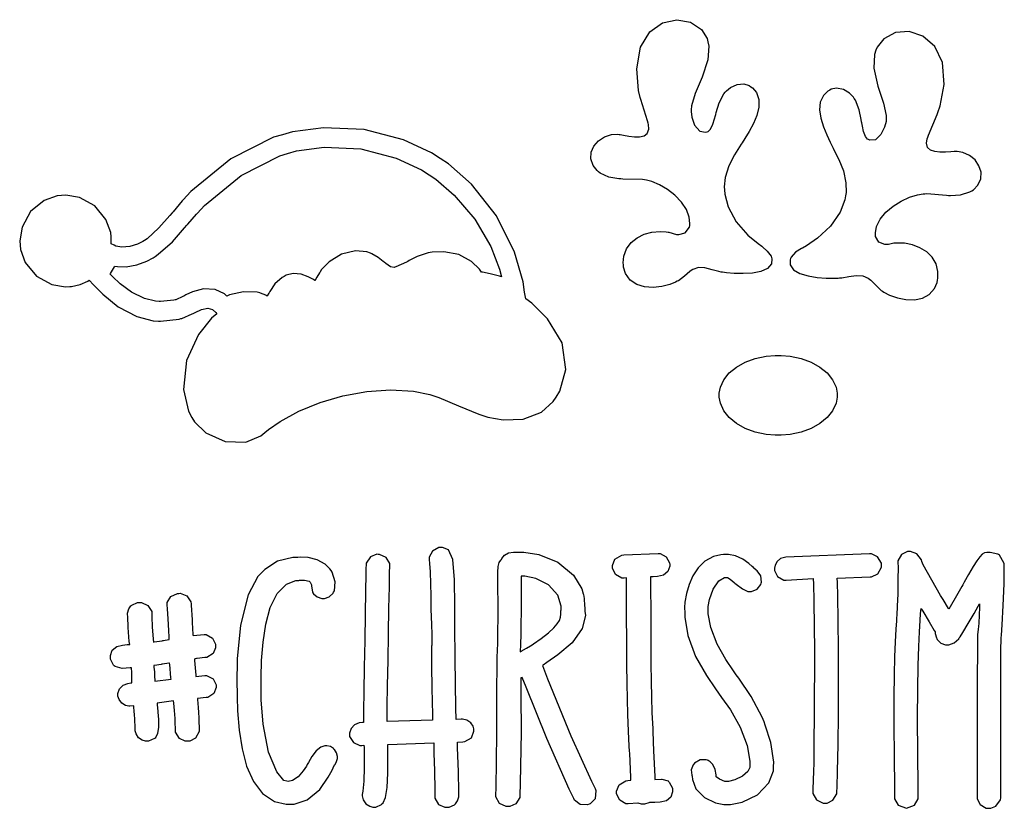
# Model space of a CAD drawing. Extents: x 0.26 to 6.99, y 1.47 to 4.32.
# Tile 1 of 2: x 0.26 to 3.8, y 1.48 to 4.32. Entities that reach past the tile are written whole.
import ezdxf

# ---------------------------------------------------------------- set-up
doc = ezdxf.new("R2010")
doc.units = 0
doc.layers.get('0').update_dxf_attribs({"linetype": 'CONTINUOUS'})

msp = doc.modelspace()

# ---------------------------------------------------------------- linework, layer by layer
at = {"color": 254}
for points in [[(2.96669, 3.46386), (2.96815, 3.45839), (2.9661, 3.44011), (2.95193, 3.4235), (2.9279, 3.41292), (2.89751, 3.40728), (2.86442, 3.40533), (2.83231, 3.40603), (2.80474, 3.40826), (2.79021, 3.41), (2.78543, 3.41075), (2.77707, 3.41228), (2.7525, 3.41906), (2.72694, 3.42626), (2.7035, 3.42703), (2.68306, 3.41976), (2.67708, 3.41596), (2.6729, 3.41314), (2.65283, 3.39594), (2.63172, 3.37983), (2.62706, 3.37744), (2.62082, 3.37397), (2.60075, 3.36594), (2.57101, 3.35835), (2.53976, 3.35542), (2.50911, 3.35792), (2.48107, 3.3666), (2.45774, 3.38217), (2.44114, 3.40533), (2.43392, 3.42887), (2.43332, 3.43679), (2.43267, 3.44456), (2.435, 3.46815), (2.44476, 3.4949), (2.4611, 3.51699), (2.48269, 3.53435), (2.50808, 3.54688), (2.53603, 3.55447), (2.565, 3.55701), (2.58664, 3.55583), (2.59375, 3.55453), (2.59636, 3.55431), (2.62418, 3.54644), (2.62706, 3.54617), (2.63254, 3.54568), (2.65608, 3.55181), (2.67079, 3.57194), (2.67188, 3.57844), (2.67279, 3.58567), (2.67051, 3.60796), (2.65994, 3.63644), (2.64204, 3.66314), (2.61871, 3.68733), (2.5919, 3.70822), (2.56347, 3.72499), (2.53532, 3.73687), (2.51594, 3.74224), (2.50939, 3.74306), (2.50206, 3.74387), (2.43093, 3.74571), (2.42393, 3.74621), (2.41661, 3.74647), (2.38108, 3.75261), (2.34918, 3.76758), (2.34375, 3.77225), (2.33811, 3.77692), (2.32433, 3.79465), (2.31603, 3.81858), (2.31733, 3.8425), (2.32682, 3.86481), (2.34304, 3.88396), (2.36453, 3.89839), (2.38992, 3.90642), (2.41092, 3.90761), (2.41769, 3.90657), (2.42176, 3.90593), (2.43397, 3.90365), (2.45285, 3.90033), (2.47254, 3.89806), (2.49126, 3.898), (2.50732, 3.90164), (2.51887, 3.91015), (2.52436, 3.92492), (2.52328, 3.94189), (2.52186, 3.94721), (2.51975, 3.95503), (2.4961, 4.0319), (2.49376, 4.03993), (2.48757, 4.06494), (2.48096, 4.14285), (2.4949, 4.22103), (2.52838, 4.27582), (2.57422, 4.30832), (2.62522, 4.31976), (2.67421, 4.31136), (2.71403, 4.28435), (2.7346, 4.25174), (2.73753, 4.2399), (2.7411, 4.22461), (2.73757, 4.17518), (2.71707, 4.11322), (2.69162, 4.05344), (2.67806, 4.00988), (2.67708, 3.99511), (2.6766, 3.9885), (2.67942, 3.96832), (2.68967, 3.93956), (2.70796, 3.91883), (2.72851, 3.91417), (2.73438, 3.91596), (2.7379, 3.9171), (2.74685, 3.92589), (2.75543, 3.94293), (2.76129, 3.96213), (2.76443, 3.97444), (2.76563, 3.97846), (2.76768, 3.98551), (2.7781, 4.02056), (2.79482, 4.053), (2.80003, 4.05871), (2.8041, 4.06358), (2.81913, 4.0759), (2.84229, 4.08658), (2.86719, 4.08832), (2.88639, 4.08214), (2.89165, 4.07844), (2.89751, 4.07443), (2.91183, 4.05751), (2.92068, 4.03233), (2.92042, 4.00429), (2.91314, 3.97483), (2.90104, 3.94542), (2.88624, 3.91737), (2.87093, 3.89219), (2.86074, 3.87646), (2.85732, 3.87121), (2.85107, 3.86187), (2.83317, 3.83317), (2.81299, 3.79362), (2.79986, 3.75168), (2.79611, 3.71778), (2.79688, 3.7066), (2.79796, 3.69129), (2.81049, 3.64606), (2.83979, 3.59153), (2.88124, 3.544), (2.91803, 3.51329), (2.93126, 3.5045), (2.93408, 3.50168), (2.95128, 3.48654), (2.96539, 3.46832), (2.96669, 3.46386)], [(3.03543, 3.45975), (3.03331, 3.45458), (3.03331, 3.43658), (3.04563, 3.41883), (3.06858, 3.40588), (3.09842, 3.39708), (3.13135, 3.39182), (3.16374, 3.38926), (3.19168, 3.38889), (3.20654, 3.38943), (3.21149, 3.38992), (3.21994, 3.39063), (3.24522, 3.39469), (3.27149, 3.39903), (3.29476, 3.39757), (3.31418, 3.38883), (3.31976, 3.38471), (3.32368, 3.38189), (3.3419, 3.36339), (3.36117, 3.34489), (3.36561, 3.34201), (3.37153, 3.33806), (3.39079, 3.32818), (3.41971, 3.31776), (3.45042, 3.31168), (3.48113, 3.31104), (3.50976, 3.31674), (3.5345, 3.32975), (3.55339, 3.35107), (3.5631, 3.37375), (3.56456, 3.38163), (3.56586, 3.38932), (3.56581, 3.41303), (3.55886, 3.44054), (3.54486, 3.46408), (3.52522, 3.48346), (3.50119, 3.49843), (3.47401, 3.50879), (3.4451, 3.51432), (3.4229, 3.5154), (3.41564, 3.51492), (3.40701, 3.51492), (3.38764, 3.50971), (3.38124, 3.50971), (3.37408, 3.50971), (3.35271, 3.51807), (3.3406, 3.53842), (3.3406, 3.54514), (3.34039, 3.55246), (3.34494, 3.57443), (3.35829, 3.60183), (3.37875, 3.62668), (3.40429, 3.64839), (3.433, 3.6665), (3.46294, 3.68033), (3.49214, 3.6894), (3.5121, 3.69287), (3.51878, 3.69303), (3.52604, 3.69331), (3.59711, 3.68733), (3.60417, 3.68679), (3.61143, 3.68658), (3.64735, 3.68929), (3.68121, 3.69982), (3.6875, 3.70344), (3.69358, 3.70751), (3.70925, 3.72374), (3.71994, 3.74675), (3.72097, 3.77067), (3.71365, 3.79383), (3.69933, 3.81461), (3.67942, 3.83122), (3.65522, 3.84201), (3.63482, 3.84543), (3.62815, 3.84517), (3.62403, 3.84494), (3.61171, 3.84403), (3.59272, 3.84272), (3.57297, 3.84256), (3.55442, 3.84451), (3.53885, 3.84972), (3.52821, 3.85938), (3.52436, 3.87446), (3.52718, 3.89106), (3.52919, 3.89615), (3.53201, 3.90375), (3.56304, 3.97825), (3.56565, 3.98579), (3.57422, 4.00993), (3.58849, 4.08653), (3.58236, 4.16553), (3.55442, 4.22331), (3.51193, 4.26031), (3.46229, 4.27696), (3.41265, 4.27382), (3.37039, 4.25125), (3.34674, 4.22114), (3.34272, 4.20975), (3.33729, 4.19482), (3.33535, 4.14492), (3.34961, 4.08083), (3.36951, 4.01872), (3.37935, 3.97444), (3.37918, 3.95975), (3.37896, 3.95313), (3.37392, 3.93326), (3.36068, 3.90582), (3.34076, 3.88737), (3.32075, 3.88542), (3.31565, 3.88786), (3.31228, 3.88938), (3.30453, 3.89914), (3.29801, 3.91704), (3.29406, 3.93653), (3.29183, 3.94857), (3.29064, 3.95242), (3.28933, 3.95975), (3.2819, 3.99567), (3.26872, 4.02951), (3.2646, 4.03575), (3.26112, 4.04118), (3.24735, 4.05528), (3.22538, 4.06847), (3.20085, 4.07286), (3.18153, 4.06901), (3.17606, 4.06597), (3.16971, 4.06256), (3.15338, 4.04715), (3.14193, 4.02289), (3.13949, 3.9949), (3.14399, 3.96485), (3.15321, 3.93435), (3.16515, 3.905), (3.17763, 3.87858), (3.18582, 3.86214), (3.18853, 3.85661), (3.19379, 3.84668), (3.20888, 3.81646), (3.22538, 3.77512), (3.23465, 3.73182), (3.23519, 3.69706), (3.23335, 3.68576), (3.2309, 3.67074), (3.21386, 3.62706), (3.17876, 3.5759), (3.13206, 3.53256), (3.09212, 3.50504), (3.07813, 3.49724), (3.07394, 3.49517), (3.05285, 3.48199), (3.03694, 3.46419), (3.03543, 3.45975)], [(2.08128, 3.31392), (2.0771, 3.33886), (2.07189, 3.37532), (2.04096, 3.48236), (1.97651, 3.61312), (1.88633, 3.72711), (1.80339, 3.80024), (1.77289, 3.82015), (1.74208, 3.84017), (1.64122, 3.88699), (1.49957, 3.92421), (1.35259, 3.93078), (1.24094, 3.91569), (1.20519, 3.90554), (1.17339, 3.89643), (1.01991, 3.81922), (0.875271, 3.7009), (0.847928, 3.67117), (0.84451, 3.66754), (0.811415, 3.62819), (0.808322, 3.62429), (0.800239, 3.61496), (0.760254, 3.56967), (0.717665, 3.5306), (0.708333, 3.52431), (0.702528, 3.52061), (0.683757, 3.51144), (0.655599, 3.50271), (0.626411, 3.5006), (0.605197, 3.50467), (0.598958, 3.50765), (0.588542, 3.51286), (0.588542, 3.51915), (0.588542, 3.53321), (0.588542, 3.53788), (0.587076, 3.55382), (0.569715, 3.60042), (0.529785, 3.64908), (0.474393, 3.67936), (0.425347, 3.6881), (0.409397, 3.68679), (0.3935, 3.68554), (0.346843, 3.66851), (0.298178, 3.62847), (0.26785, 3.57286), (0.259115, 3.52371), (0.260417, 3.50765), (0.261882, 3.49175), (0.279189, 3.44515), (0.319119, 3.39649), (0.374511, 3.36615), (0.423557, 3.35742), (0.439561, 3.35867), (0.446072, 3.35921), (0.4764, 3.36626), (0.504178, 3.37853), (0.509386, 3.38163), (0.511447, 3.3795), (0.522515, 3.36697), (0.557943, 3.33111), (0.613932, 3.28592), (0.68061, 3.25108), (0.739475, 3.23514), (0.759386, 3.23367), (0.766385, 3.23346), (0.833062, 3.24126), (0.839572, 3.24306), (0.843207, 3.24414), (0.879665, 3.26004), (0.883356, 3.26183), (0.89095, 3.26557), (0.914225, 3.27572), (0.936199, 3.28082), (0.953017, 3.27621), (0.965386, 3.26508), (0.96875, 3.26074), (0.949707, 3.24533), (0.902724, 3.18653), (0.859483, 3.09179), (0.848469, 2.98807), (0.866428, 2.90924), (0.879178, 2.88683), (0.888075, 2.87104), (0.929525, 2.83182), (0.998699, 2.80035), (1.07368, 2.79861), (1.12798, 2.82042), (1.14166, 2.83263), (1.15457, 2.84381), (1.19705, 2.87299), (1.26443, 2.90944), (1.34082, 2.94049), (1.42329, 2.96468), (1.50879, 2.98062), (1.5944, 2.98676), (1.67719, 2.98167), (1.73551, 2.97017), (1.75418, 2.96386), (1.76872, 2.95893), (1.83979, 2.92865), (1.91194, 2.89882), (1.92708, 2.8941), (1.94467, 2.88835), (1.99989, 2.87831), (2.0721, 2.88086), (2.13769, 2.90642), (2.18061, 2.94433), (2.19065, 2.95975), (2.20458, 2.98139), (2.22613, 3.05946), (2.21208, 3.15597), (2.16, 3.24289), (2.10286, 3.29899), (2.08128, 3.31392)], [(0.849989, 3.32433), (0.847114, 3.32275), (0.820801, 3.31131), (0.818739, 3.31076), (0.81429, 3.30946), (0.766656, 3.30431), (0.761447, 3.30453), (0.74821, 3.30544), (0.708985, 3.3156), (0.662326, 3.33838), (0.620931, 3.36897), (0.593099, 3.39453), (0.584364, 3.40349), (0.586154, 3.40588), (0.600803, 3.43001), (0.602106, 3.43261), (0.611925, 3.43078), (0.642415, 3.43024), (0.681099, 3.43696), (0.716417, 3.45008), (0.739583, 3.46229), (0.746853, 3.46701), (0.758301, 3.47483), (0.808811, 3.52018), (0.853082, 3.56967), (0.861436, 3.57954), (0.864529, 3.58344), (0.896104, 3.6199), (0.898981, 3.62326), (0.924479, 3.65039), (1.05675, 3.75874), (1.19531, 3.82954), (1.22396, 3.83783), (1.25591, 3.84685), (1.35579, 3.86025), (1.48757, 3.85439), (1.6149, 3.82101), (1.70568, 3.77881), (1.73335, 3.76074), (1.75749, 3.74485), (1.82411, 3.68826), (1.89871, 3.60157), (1.95568, 3.50256), (1.98682, 3.42111), (1.99376, 3.39307), (1.98643, 3.39567), (1.9535, 3.40468), (1.92626, 3.41), (1.92188, 3.41075), (1.91471, 3.4215), (1.88601, 3.44894), (1.84006, 3.47368), (1.78706, 3.48415), (1.74397, 3.48247), (1.73019, 3.47949), (1.72287, 3.47797), (1.69011, 3.46636), (1.66146, 3.45221), (1.65625, 3.44933), (1.65235, 3.447), (1.61404, 3.42953), (1.6104, 3.4285), (1.60753, 3.42774), (1.59463, 3.42996), (1.5771, 3.44206), (1.57189, 3.44618), (1.56847, 3.44906), (1.54958, 3.46354), (1.52707, 3.4764), (1.52186, 3.47846), (1.50956, 3.48318), (1.46858, 3.48693), (1.41781, 3.47499), (1.37343, 3.4476), (1.34646, 3.42025), (1.33957, 3.40972), (1.33849, 3.40821), (1.32916, 3.39279), (1.32813, 3.39094), (1.32785, 3.39019), (1.32341, 3.38135), (1.32292, 3.38053), (1.32237, 3.38081), (1.31717, 3.38346), (1.31668, 3.38368), (1.31196, 3.38629), (1.29774, 3.39372), (1.273, 3.40272), (1.24387, 3.40511), (1.2188, 3.39908), (1.21148, 3.39513), (1.20416, 3.39176), (1.1773, 3.36783), (1.15988, 3.34076), (1.15728, 3.33578), (1.15674, 3.33475), (1.1505, 3.32514), (1.15001, 3.32433), (1.14974, 3.3246), (1.14708, 3.32617), (1.14686, 3.32639), (1.14502, 3.32721), (1.12603, 3.33529), (1.12397, 3.33578), (1.11458, 3.33817), (1.06538, 3.33985), (1.01508, 3.3285), (1.00521, 3.32433), (0.996474, 3.33242), (0.962782, 3.34853), (0.920518, 3.35047), (0.881836, 3.33942), (0.857801, 3.32835), (0.849989, 3.32433)], [(3.20313, 2.96701), (3.20313, 2.95979), (3.19879, 2.9381), (3.18642, 2.91108), (3.16678, 2.88667), (3.14085, 2.8654), (3.10938, 2.84782), (3.07329, 2.83458), (3.03342, 2.82617), (3.00131, 2.82324), (2.99061, 2.82324), (2.97987, 2.82324), (2.94775, 2.82617), (2.90788, 2.83458), (2.87181, 2.84782), (2.84033, 2.8654), (2.8144, 2.88667), (2.79476, 2.91108), (2.78239, 2.9381), (2.7781, 2.95979), (2.7781, 2.96701), (2.7781, 2.97428), (2.78239, 2.99599), (2.79476, 3.023), (2.8144, 3.04742), (2.84033, 3.06868), (2.87181, 3.08626), (2.90788, 3.0995), (2.94775, 3.10792), (2.97987, 3.11079), (2.99061, 3.11079), (3.00131, 3.11079), (3.03342, 3.10792), (3.07329, 3.0995), (3.10938, 3.08626), (3.14085, 3.06868), (3.16678, 3.04742), (3.18642, 3.023), (3.19879, 2.99599), (3.20313, 2.97428), (3.20313, 2.96701)], [(1.84896, 1.80035), (1.83128, 1.79932), (1.83018, 1.84099), (1.8271, 2.01731), (1.82607, 2.13743), (1.82607, 2.1774), (1.8259, 2.20856), (1.82465, 2.30181), (1.81885, 2.37528), (1.80387, 2.41021), (1.78222, 2.41911), (1.77501, 2.41911), (1.76899, 2.41889), (1.74517, 2.40608), (1.73335, 2.3846), (1.73335, 2.37744), (1.73335, 2.37304), (1.73438, 2.36307), (1.73438, 2.35969), (1.73486, 2.35715), (1.73606, 2.34928), (1.73774, 2.32861), (1.73904, 2.29015), (1.73958, 2.24235), (1.73958, 2.2264), (1.73958, 2.20796), (1.7411, 2.15847), (1.74164, 2.15246), (1.7424, 2.14285), (1.74371, 2.10465), (1.74294, 2.07329), (1.74274, 2.067), (1.74246, 2.06364), (1.74164, 2.03028), (1.74164, 2.0191), (1.74164, 1.99246), (1.74294, 1.91249), (1.74528, 1.81674), (1.74582, 1.79719), (1.58231, 1.79199), (1.58242, 1.80518), (1.58296, 1.84467), (1.58421, 1.92122), (1.58572, 2.01226), (1.58735, 2.10829), (1.58897, 2.19993), (1.59033, 2.27761), (1.59131, 2.33197), (1.59169, 2.3481), (1.59169, 2.35346), (1.59169, 2.36083), (1.57824, 2.38282), (1.55496, 2.39387), (1.55003, 2.3941), (1.54503, 2.39438), (1.52186, 2.38564), (1.507, 2.36182), (1.50624, 2.35449), (1.50597, 2.34674), (1.50553, 2.32335), (1.50444, 2.26133), (1.5031, 2.17822), (1.50151, 2.08382), (1.5, 1.9879), (1.49858, 1.90028), (1.4975, 1.83068), (1.49701, 1.79937), (1.49685, 1.7889), (1.493, 1.78868), (1.48156, 1.78689), (1.46522, 1.7806), (1.45221, 1.76725), (1.44689, 1.74989), (1.44689, 1.74408), (1.44737, 1.73839), (1.46104, 1.71625), (1.484, 1.70557), (1.49164, 1.70557), (1.49897, 1.7066), (1.49918, 1.69808), (1.49989, 1.67236), (1.50011, 1.62706), (1.49821, 1.57726), (1.49479, 1.54135), (1.49274, 1.52951), (1.49274, 1.52468), (1.49642, 1.51004), (1.50613, 1.49567), (1.51953, 1.48676), (1.53065, 1.48367), (1.5344, 1.48367), (1.54167, 1.48367), (1.56168, 1.49333), (1.56353, 1.49511), (1.56793, 1.49957), (1.57611, 1.51801), (1.58251, 1.55442), (1.58458, 1.60547), (1.58453, 1.65554), (1.58436, 1.67219), (1.58436, 1.68158), (1.58436, 1.70275), (1.58436, 1.70975), (1.75, 1.71496), (1.75103, 1.66808), (1.75125, 1.65479), (1.75418, 1.55615), (1.75418, 1.52328), (1.75418, 1.5159), (1.76779, 1.49371), (1.79036, 1.48367), (1.7979, 1.48367), (1.80518, 1.48367), (1.82497, 1.49257), (1.8271, 1.49408), (1.82861, 1.49539), (1.83615, 1.50597), (1.8406, 1.52126), (1.8406, 1.52636), (1.84033, 1.53862), (1.83876, 1.61089), (1.83615, 1.69829), (1.83539, 1.71804), (1.85519, 1.71907), (1.86193, 1.71963), (1.88553, 1.73383), (1.89501, 1.75689), (1.89481, 1.76183), (1.89481, 1.76525), (1.89199, 1.77533), (1.88357, 1.78776), (1.86931, 1.79682), (1.854, 1.80035), (1.84896, 1.80035)], [(1.36252, 1.70454), (1.35775, 1.70454), (1.34343, 1.69997), (1.32704, 1.68685), (1.31152, 1.6659), (1.29883, 1.64497), (1.29481, 1.63786), (1.29134, 1.63178), (1.27968, 1.61426), (1.26172, 1.59321), (1.24175, 1.57943), (1.22559, 1.57622), (1.22081, 1.57742), (1.21034, 1.58024), (1.18479, 1.61046), (1.15533, 1.68212), (1.13542, 1.78196), (1.12815, 1.87001), (1.12815, 1.89931), (1.12815, 1.91211), (1.12836, 1.95047), (1.13026, 2.0115), (1.13531, 2.07731), (1.14518, 2.14279), (1.16146, 2.20296), (1.18571, 2.25265), (1.21951, 2.28683), (1.2532, 2.30003), (1.26459, 2.30035), (1.2672, 2.30089), (1.28478, 2.30126), (1.30181, 2.29699), (1.30414, 2.29514), (1.30518, 2.29438), (1.31017, 2.28396), (1.31044, 2.28267), (1.30962, 2.2806), (1.31326, 2.25792), (1.31456, 2.25553), (1.31662, 2.25244), (1.33046, 2.24089), (1.34738, 2.23497), (1.35102, 2.23469), (1.35672, 2.23469), (1.37381, 2.24072), (1.38775, 2.25401), (1.3896, 2.25765), (1.39242, 2.26313), (1.3954, 2.29557), (1.38433, 2.32954), (1.38021, 2.33578), (1.37581, 2.34229), (1.35867, 2.35894), (1.33084, 2.37483), (1.29769, 2.38297), (1.26959, 2.38379), (1.26042, 2.38265), (1.25521, 2.38265), (1.24295, 2.38243), (1.18799, 2.36925), (1.14138, 2.33996), (1.13336, 2.3316), (1.1167, 2.3144), (1.08209, 2.24778), (1.05387, 2.13906), (1.04248, 2.01801), (1.04102, 1.9274), (1.04167, 1.89725), (1.04194, 1.88053), (1.044, 1.83029), (1.04959, 1.76129), (1.05995, 1.69368), (1.07644, 1.63081), (1.10048, 1.57607), (1.13352, 1.53276), (1.17698, 1.50435), (1.21848, 1.49408), (1.23231, 1.49408), (1.24772, 1.49408), (1.29405, 1.5101), (1.33957, 1.54764), (1.37028, 1.59125), (1.38384, 1.61729), (1.38748, 1.62532), (1.38824, 1.62662), (1.39426, 1.6371), (1.39481, 1.63786), (1.39583, 1.63943), (1.4005, 1.64789), (1.4031, 1.65831), (1.4031, 1.66178), (1.4031, 1.66624), (1.39958, 1.67942), (1.39242, 1.69125), (1.39063, 1.69303), (1.38906, 1.69515), (1.37809, 1.70231), (1.36513, 1.70481), (1.36252, 1.70454)], [(2.33128, 1.55035), (2.33388, 1.54308), (2.33122, 1.51406), (2.31401, 1.49593), (2.30935, 1.49408), (2.30442, 1.49229), (2.27783, 1.49322), (2.25651, 1.50922), (2.25418, 1.51492), (2.23801, 1.54878), (2.15793, 1.73068), (2.08251, 1.91521), (2.06874, 1.95036), (2.06819, 1.95014), (2.06467, 1.94933), (2.06353, 1.94933), (2.06353, 1.93864), (2.06353, 1.91461), (2.06353, 1.90657), (2.06375, 1.88758), (2.06467, 1.7539), (2.06196, 1.56961), (2.06044, 1.52533), (2.0599, 1.51882), (2.04568, 1.49582), (2.02468, 1.48579), (2.01768, 1.48579), (2.01714, 1.48579), (2.016, 1.48579), (2.01563, 1.48579), (2.01042, 1.48606), (1.98699, 1.4974), (1.97396, 1.52072), (1.97396, 1.52849), (1.97472, 1.55171), (1.97711, 1.74838), (1.97711, 1.81392), (1.97711, 1.87147), (1.97862, 2.02772), (1.97917, 2.04411), (1.98047, 2.07775), (1.98253, 2.20481), (1.9815, 2.28711), (1.98122, 2.29829), (1.98107, 2.3061), (1.98068, 2.32954), (1.98161, 2.35047), (1.98546, 2.36464), (1.99132, 2.3731), (1.99376, 2.37532), (1.99539, 2.37967), (2.00461, 2.39106), (2.01992, 2.39908), (2.03694, 2.40207), (2.04904, 2.40246), (2.05311, 2.40246), (2.05729, 2.40246), (2.07497, 2.40246), (2.12815, 2.3935), (2.19672, 2.366), (2.25342, 2.31896), (2.28369, 2.26938), (2.28851, 2.25142), (2.28928, 2.24983), (2.29189, 2.23475), (2.29346, 2.20921), (2.29372, 2.20242), (2.29372, 2.19906), (2.29482, 2.19146), (2.29482, 2.18892), (2.29656, 2.1741), (2.2851, 2.12761), (2.24858, 2.07563), (2.19737, 2.0319), (2.15728, 2.00412), (2.14378, 1.99511), (2.14165, 1.99408), (2.1601, 1.94618), (2.24425, 1.74061), (2.31799, 1.57721), (2.33128, 1.55035)], [(2.6104, 1.54514), (2.61051, 1.53896), (2.60444, 1.52012), (2.588, 1.50672), (2.56526, 1.50136), (2.54676, 1.50032), (2.54064, 1.50032), (2.53722, 1.50032), (2.52957, 1.50032), (2.52707, 1.50032), (2.52522, 1.49929), (2.50863, 1.49408), (2.50315, 1.49408), (2.49869, 1.49408), (2.48671, 1.4975), (2.4854, 1.49826), (2.44997, 1.49621), (2.44239, 1.49621), (2.41976, 1.50911), (2.40858, 1.53185), (2.40831, 1.53678), (2.40804, 1.5415), (2.41732, 1.56446), (2.44162, 1.57904), (2.44894, 1.57954), (2.46039, 1.58057), (2.45985, 1.59076), (2.45568, 1.67822), (2.45518, 1.68576), (2.45437, 1.70372), (2.45204, 1.75749), (2.4496, 1.81771), (2.44775, 1.87304), (2.44646, 1.93018), (2.44558, 1.99576), (2.44504, 2.07644), (2.44482, 2.17893), (2.44476, 2.27707), (2.44476, 2.30974), (2.43544, 2.30871), (2.42785, 2.30871), (2.40522, 2.32161), (2.39399, 2.34435), (2.39378, 2.34928), (2.3935, 2.354), (2.40272, 2.37696), (2.42703, 2.39154), (2.43435, 2.39204), (2.55832, 2.39725), (2.56549, 2.39725), (2.58697, 2.38569), (2.59972, 2.36313), (2.59999, 2.35764), (2.59999, 2.35146), (2.59353, 2.33279), (2.57747, 2.31967), (2.55647, 2.31429), (2.54069, 2.31304), (2.53543, 2.31282), (2.53435, 2.31282), (2.53201, 2.31282), (2.53125, 2.31282), (2.53125, 2.28033), (2.53131, 2.18272), (2.53153, 2.08094), (2.53207, 2.00092), (2.53293, 1.93593), (2.53424, 1.87939), (2.53608, 1.82465), (2.53851, 1.76514), (2.54085, 1.71186), (2.54167, 1.69412), (2.54189, 1.68604), (2.54633, 1.59435), (2.54688, 1.58365), (2.56976, 1.58475), (2.57183, 1.58501), (2.59397, 1.57796), (2.59581, 1.57639), (2.59787, 1.57379), (2.6104, 1.55231), (2.6104, 1.54514)], [(2.93956, 1.79096), (2.93306, 1.80767), (2.89344, 1.88172), (2.84868, 1.94803), (2.83957, 1.96078), (2.83014, 1.97428), (2.80236, 2.01503), (2.77029, 2.07042), (2.74756, 2.13015), (2.73872, 2.18044), (2.73856, 2.19721), (2.73856, 2.20574), (2.74322, 2.23122), (2.75651, 2.2685), (2.77718, 2.29844), (2.79736, 2.31076), (2.80414, 2.31076), (2.80751, 2.31076), (2.81771, 2.30442), (2.83176, 2.29335), (2.83436, 2.29096), (2.83876, 2.28733), (2.86143, 2.2704), (2.88178, 2.26074), (2.88857, 2.26074), (2.89497, 2.26074), (2.91428, 2.26872), (2.92785, 2.28554), (2.92914, 2.28993), (2.93044, 2.29438), (2.92811, 2.31651), (2.91536, 2.33447), (2.91146, 2.33681), (2.91092, 2.33735), (2.90207, 2.34517), (2.90104, 2.34619), (2.89697, 2.35004), (2.88456, 2.36117), (2.86313, 2.37679), (2.83637, 2.38911), (2.81218, 2.3941), (2.80414, 2.3941), (2.80231, 2.3941), (2.79764, 2.39333), (2.79688, 2.39307), (2.79606, 2.39307), (2.79428, 2.39307), (2.79372, 2.39307), (2.7845, 2.39279), (2.75717, 2.38629), (2.72689, 2.36979), (2.70253, 2.34592), (2.68354, 2.31689), (2.66954, 2.28515), (2.6601, 2.25288), (2.65479, 2.2225), (2.6531, 2.20281), (2.6531, 2.19618), (2.65419, 2.18892), (2.65419, 2.16732), (2.66488, 2.10243), (2.69282, 2.02669), (2.73193, 1.95833), (2.76481, 1.91004), (2.77604, 1.8941), (2.78678, 1.87912), (2.81819, 1.83361), (2.85417, 1.77171), (2.87918, 1.70514), (2.88857, 1.64919), (2.88857, 1.63053), (2.88857, 1.62603), (2.88118, 1.61247), (2.86199, 1.59489), (2.8349, 1.58165), (2.81179, 1.57639), (2.80414, 1.57639), (2.79796, 1.57639), (2.77951, 1.5841), (2.76714, 1.59332), (2.76665, 1.59407), (2.76665, 1.60053), (2.76335, 1.61979), (2.75532, 1.63693), (2.74511, 1.64729), (2.73796, 1.65153), (2.7354, 1.65246), (2.73122, 1.65403), (2.70899, 1.65349), (2.68929, 1.64258), (2.68647, 1.63889), (2.68386, 1.63579), (2.67719, 1.61783), (2.67942, 1.59879), (2.68126, 1.59517), (2.68143, 1.58376), (2.69401, 1.54975), (2.72472, 1.51796), (2.76443, 1.49924), (2.79422, 1.49306), (2.80414, 1.49306), (2.81825, 1.49306), (2.86057, 1.50196), (2.91558, 1.5281), (2.95736, 1.57086), (2.97396, 1.61486), (2.97396, 1.6295), (2.97444, 1.64512), (2.96457, 1.7161), (2.94422, 1.77924), (2.93956, 1.79096)], [(3.31976, 2.39615), (3.01768, 2.38368), (3.01297, 2.38336), (2.99903, 2.37879), (2.98643, 2.3686), (2.97933, 2.35531), (2.97711, 2.34457), (2.97711, 2.34099), (2.97732, 2.33604), (2.98813, 2.31381), (3.01107, 2.30138), (3.01878, 2.30138), (3.11664, 2.30658), (3.11762, 2.28662), (3.11903, 2.22651), (3.12028, 2.13135), (3.12071, 2.05143), (3.12082, 2.02567), (3.12082, 2.01704), (3.11979, 1.84722), (3.11963, 1.81483), (3.11914, 1.71767), (3.1186, 1.64643), (3.11783, 1.60846), (3.11697, 1.58594), (3.11664, 1.57844), (3.11664, 1.57844), (3.11561, 1.55035), (3.11561, 1.54096), (3.11561, 1.53321), (3.12864, 1.50987), (3.15207, 1.49854), (3.15728, 1.49826), (3.15776, 1.49826), (3.15896, 1.49826), (3.1594, 1.49826), (3.16635, 1.49826), (3.18733, 1.50831), (3.20156, 1.53136), (3.2021, 1.53787), (3.2029, 1.55658), (3.20449, 1.61263), (3.20632, 1.70904), (3.20751, 1.81933), (3.20806, 1.93582), (3.2079, 2.05072), (3.20703, 2.15636), (3.20546, 2.24496), (3.204, 2.29281), (3.20313, 2.30871), (3.32189, 2.31282), (3.32682, 2.3131), (3.34961, 2.32443), (3.36253, 2.34782), (3.36253, 2.35558), (3.36253, 2.35661), (3.36199, 2.36236), (3.34853, 2.38499), (3.32693, 2.39615), (3.31976, 2.39615)], [(3.7844, 2.39307), (3.78179, 2.39492), (3.75364, 2.40088), (3.75103, 2.40033), (3.74864, 2.40061), (3.74143, 2.40088), (3.73313, 2.39931), (3.7251, 2.39453), (3.71636, 2.38553), (3.706, 2.37115), (3.69303, 2.35026), (3.67638, 2.32183), (3.66049, 2.294), (3.65522, 2.28472), (3.65181, 2.27875), (3.63254, 2.24479), (3.61014, 2.20508), (3.60519, 2.19618), (3.60335, 2.1996), (3.5841, 2.23161), (3.58231, 2.23469), (3.57525, 2.24621), (3.51247, 2.35688), (3.50726, 2.36806), (3.50624, 2.37457), (3.49024, 2.39649), (3.46642, 2.40479), (3.46149, 2.40451), (3.45649, 2.40429), (3.43425, 2.39324), (3.42188, 2.37125), (3.42188, 2.36388), (3.42204, 2.34864), (3.42193, 2.30279), (3.42079, 2.25233), (3.41894, 2.2079), (3.41721, 2.17567), (3.41667, 2.16493), (3.41601, 2.15494), (3.41428, 2.12494), (3.412, 2.07943), (3.40994, 2.02544), (3.40831, 1.95985), (3.40728, 1.87972), (3.40696, 1.7819), (3.40761, 1.66342), (3.40886, 1.55675), (3.4094, 1.52115), (3.4094, 1.51357), (3.42269, 1.49072), (3.4521, 1.48058), (3.48144, 1.49072), (3.49479, 1.51357), (3.49479, 1.52115), (3.49414, 1.55968), (3.49283, 1.67529), (3.49229, 1.80365), (3.49289, 1.90896), (3.49442, 1.99414), (3.49653, 2.0619), (3.49903, 2.11507), (3.50168, 2.15647), (3.50353, 2.18083), (3.50418, 2.18892), (3.50418, 2.19151), (3.50493, 2.19857), (3.50521, 2.19933), (3.50624, 2.19721), (3.51118, 2.18918), (3.53424, 2.15104), (3.55263, 2.11963), (3.55524, 2.1149), (3.55524, 2.10894), (3.56039, 2.0931), (3.56147, 2.09099), (3.56326, 2.08735), (3.57656, 2.07406), (3.59256, 2.06803), (3.59793, 2.06803), (3.60449, 2.06803), (3.62418, 2.07519), (3.64057, 2.09017), (3.64268, 2.09407), (3.64529, 2.09722), (3.65522, 2.11274), (3.67443, 2.14453), (3.69596, 2.18158), (3.71072, 2.20736), (3.7156, 2.21599), (3.71528, 2.2054), (3.71403, 2.17356), (3.71262, 2.14751), (3.71137, 2.13282), (3.71061, 2.12642), (3.71039, 2.12429), (3.71007, 2.12235), (3.70936, 2.11632), (3.70861, 2.10314), (3.70801, 2.07781), (3.70768, 2.03315), (3.70747, 1.96218), (3.70731, 1.85769), (3.70731, 1.71272), (3.70731, 1.56831), (3.70731, 1.52012), (3.70731, 1.51335), (3.71783, 1.49283), (3.73931, 1.48004), (3.74479, 1.47949), (3.7461, 1.47949), (3.74903, 1.47949), (3.75, 1.47949), (3.75608, 1.47949), (3.77447, 1.48774), (3.79058, 1.51004), (3.79269, 1.51704), (3.79269, 1.5191), (3.79269, 1.52522), (3.79258, 1.54351), (3.79237, 1.60488), (3.79215, 1.69146), (3.79204, 1.79167), (3.79199, 1.89361), (3.79221, 1.98568), (3.79275, 2.05604), (3.79308, 2.08388), (3.79372, 2.09304), (3.79449, 2.10325), (3.7971, 2.13986), (3.80126, 2.20964), (3.80425, 2.28776), (3.80479, 2.34174), (3.80414, 2.35969), (3.8036, 2.36313), (3.78722, 2.391), (3.7844, 2.39307)], [(2.20936, 2.19413), (2.20936, 2.20725), (2.19683, 2.24658), (2.1639, 2.28396), (2.11751, 2.30692), (2.07785, 2.31543), (2.06456, 2.31597), (2.06456, 2.28646), (2.06451, 2.19775), (2.06429, 2.13265), (2.06364, 2.09804), (2.06282, 2.0779), (2.0625, 2.07118), (2.0625, 2.06418), (2.06147, 2.04839), (2.06147, 2.04308), (2.06538, 2.04519), (2.08399, 2.05572), (2.0989, 2.06467), (2.10101, 2.06597), (2.10992, 2.07215), (2.13639, 2.09119), (2.16303, 2.11187), (2.18213, 2.12896), (2.19488, 2.14333), (2.20264, 2.15582), (2.20665, 2.16737), (2.20811, 2.17876), (2.20833, 2.18793), (2.20833, 2.19097), (2.20936, 2.19413)], [(0.966689, 1.91911), (0.966906, 1.91444), (0.958171, 1.89253), (0.936469, 1.87901), (0.930231, 1.87847), (0.898981, 1.87532), (0.899414, 1.87088), (0.900771, 1.85732), (0.90191, 1.84267), (0.902886, 1.82514), (0.903863, 1.80501), (0.904189, 1.79829), (0.905219, 1.76389), (0.905219, 1.75586), (0.892307, 1.73161), (0.871474, 1.72119), (0.864583, 1.72119), (0.86404, 1.72119), (0.862901, 1.72119), (0.862522, 1.72119), (0.855469, 1.72119), (0.834472, 1.73112), (0.820258, 1.75347), (0.819769, 1.75971), (0.818739, 1.79308), (0.818468, 1.80246), (0.816894, 1.83192), (0.81429, 1.85818), (0.813531, 1.866), (0.754178, 1.85867), (0.754394, 1.85661), (0.755968, 1.83686), (0.756239, 1.83475), (0.756944, 1.82601), (0.758843, 1.79975), (0.759332, 1.77121), (0.755914, 1.74892), (0.749946, 1.73594), (0.746853, 1.73264), (0.745008, 1.73058), (0.722928, 1.72119), (0.715603, 1.72119), (0.711697, 1.72119), (0.700032, 1.72467), (0.687067, 1.73383), (0.678276, 1.74713), (0.675022, 1.75896), (0.675022, 1.76286), (0.675022, 1.77175), (0.674208, 1.79844), (0.672364, 1.82015), (0.671875, 1.82536), (0.671604, 1.82693), (0.670031, 1.84592), (0.669814, 1.84825), (0.65625, 1.84722), (0.652344, 1.84722), (0.640733, 1.85021), (0.626953, 1.85856), (0.616808, 1.87142), (0.612685, 1.88374), (0.612522, 1.88786), (0.612522, 1.89339), (0.618001, 1.90994), (0.631347, 1.92301), (0.648058, 1.92947), (0.659614, 1.93138), (0.663519, 1.93158), (0.663249, 1.93549), (0.662489, 1.95682), (0.662489, 1.96386), (0.662489, 1.96935), (0.661675, 1.98372), (0.661458, 1.98579), (0.656467, 1.98503), (0.628635, 1.98318), (0.602865, 1.98969), (0.598958, 1.99306), (0.596843, 1.9949), (0.586481, 2.01699), (0.586481, 2.02431), (0.586481, 2.03043), (0.592611, 2.04878), (0.608344, 2.06196), (0.629503, 2.06754), (0.646431, 2.06896), (0.652072, 2.06913), (0.652832, 2.06913), (0.654622, 2.06913), (0.655219, 2.06913), (0.653917, 2.08035), (0.650011, 2.13032), (0.648167, 2.1709), (0.647894, 2.1774), (0.647894, 2.18257), (0.652289, 2.19792), (0.659885, 2.20844), (0.661458, 2.20975), (0.663249, 2.21132), (0.683757, 2.22017), (0.690647, 2.22017), (0.698025, 2.22017), (0.720324, 2.21012), (0.734375, 2.18799), (0.734375, 2.18056), (0.734375, 2.16868), (0.735894, 2.13303), (0.739529, 2.08838), (0.740614, 2.07844), (0.743218, 2.07872), (0.771864, 2.08317), (0.775011, 2.08365), (0.776801, 2.08393), (0.79579, 2.08735), (0.797906, 2.08783), (0.797364, 2.09543), (0.795899, 2.12011), (0.793457, 2.16168), (0.79145, 2.1976), (0.790636, 2.21283), (0.790636, 2.21283), (0.790636, 2.22026), (0.803657, 2.24257), (0.827094, 2.25325), (0.832303, 2.25347), (0.83724, 2.25375), (0.860786, 2.24528), (0.875489, 2.22276), (0.876031, 2.21599), (0.876519, 2.21078), (0.879937, 2.15793), (0.880208, 2.15246), (0.880425, 2.14828), (0.883083, 2.10558), (0.883356, 2.1014), (0.922906, 2.10558), (0.93061, 2.10558), (0.953885, 2.09256), (0.964572, 2.07107), (0.964572, 2.06392), (0.964572, 2.05707), (0.955458, 2.03646), (0.932781, 2.02251), (0.926053, 2.02225), (0.897894, 2.0191), (0.895779, 2.0191), (0.890354, 2.01731), (0.889594, 2.01704), (0.889594, 2.01704), (0.888564, 2.01704), (0.888564, 2.01704), (0.889051, 2.01156), (0.893229, 1.95947), (0.893772, 1.95454), (0.926053, 1.95763), (0.932292, 1.9579), (0.955296, 1.94581), (0.966417, 1.92383), (0.966689, 1.91911)], [(0.744792, 1.95975), (0.744792, 1.95426), (0.745551, 1.94097), (0.745822, 1.93782), (0.804144, 1.94413), (0.803603, 1.94906), (0.799425, 1.99778), (0.798936, 2.00244), (0.796604, 2.00222), (0.773167, 1.99854), (0.770833, 1.99826), (0.768446, 1.99778), (0.743978, 1.99436), (0.741644, 1.99408), (0.742404, 1.98839), (0.744358, 1.97071), (0.744792, 1.96251), (0.744792, 1.95975)]]:
    msp.add_lwpolyline(points, close=True, dxfattribs=at)

doc.saveas('drawing.dxf')
